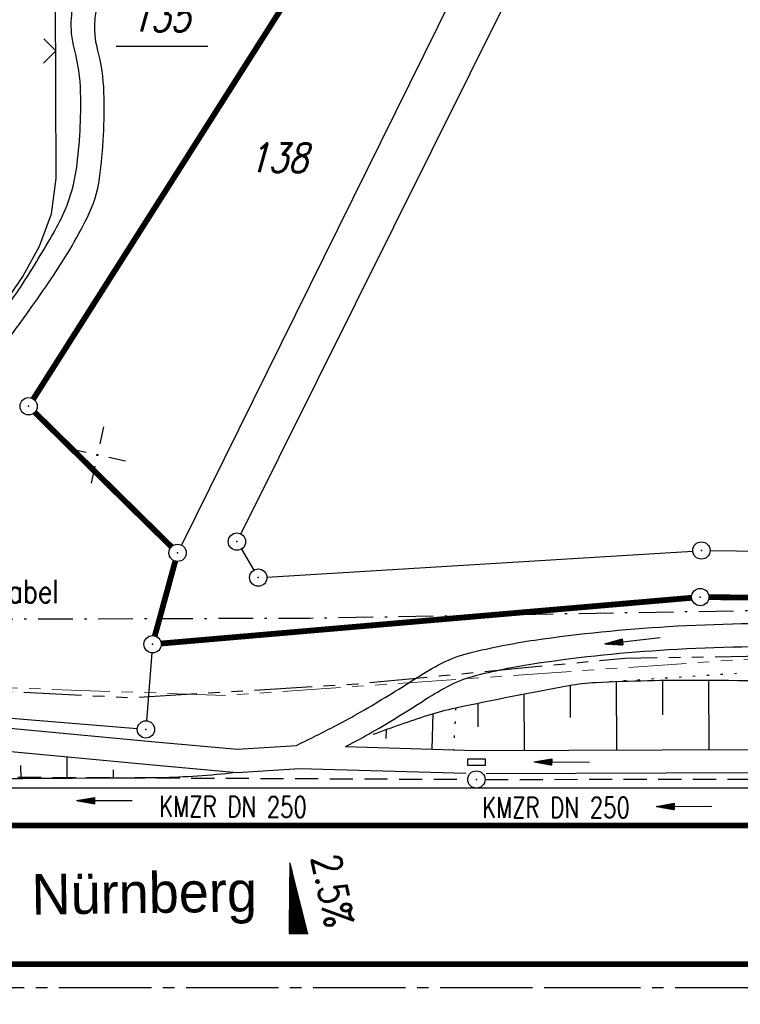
# Model space of a CAD drawing. Extents: x -134 to 1642, y -665 to 1050.
# Tile 8 of 88: x 55 to 117, y 213 to 298. Entities that reach past the tile are written whole.
import ezdxf
from ezdxf.enums import TextEntityAlignment as Align

# ---------------------------------------------------------------- set-up
doc = ezdxf.new("R2010")
doc.units = 0
doc.header["$LTSCALE"] = 2
doc.header["$MEASUREMENT"] = 0
for name, pattern in [('ACHSE', [5.5, 4, -0.5, 0.5, -0.5]), ('AUSGEZOGEN', [0]), ('BAB-FM2', [2.6, 1.5, -0.5, 0.1, -0.5]), ('GESTRICH-X2', [1.5, 1, -0.5]), ('PHANTOMX2', [5, 2.5, -0.5, 0.5, -0.5, 0.5, -0.5]), ('PUNKTX2_STR', [0.6, 0.1, -0.5])]:
    doc.linetypes.add(name, pattern=pattern)
doc.layers.get('0').update_dxf_attribs({"color": 8, "linetype": 'AUSGEZOGEN'})
for name, color, linetype in [('ACHSETOP', 250, 'ACHSE'), ('BAB_FM', 8, 'BAB-FM2'), ('BOESCHG', 8, 'AUSGEZOGEN'), ('FBRTOP', 8, 'AUSGEZOGEN'), ('FLSTNR', 8, 'AUSGEZOGEN'), ('FLSTNR-BAB', 7, 'AUSGEZOGEN'), ('GEF', 8, 'AUSGEZOGEN'), ('GRENZL', 8, 'AUSGEZOGEN'), ('GRENZL-BAB', 7, 'AUSGEZOGEN'), ('GRENZP', 8, 'AUSGEZOGEN'), ('GRENZP-BAB', 7, 'AUSGEZOGEN'), ('KANAL', 200, 'GESTRICH-X2'), ('Lichtwellenleiter COLT', 8, 'PHANTOMX2'), ('Lichtwellenleiter GLH', 8, 'PHANTOMX2'), ('MULDE', 8, 'AUSGEZOGEN'), ('NETZ', 250, 'AUSGEZOGEN'), ('NUTZUNG', 8, 'PUNKTX2_STR'), ('PFEIL', 200, 'CONTINUOUS'), ('PFEILTOP', 8, 'AUSGEZOGEN'), ('RICHTUNG', 250, 'CONTINUOUS'), ('Rinne', 200, 'CONTINUOUS'), ('SCHSYMBOL', 200, 'AUSGEZOGEN'), ('TEXTO', 200, 'CONTINUOUS'), ('ZAUN', 8, 'AUSGEZOGEN')]:
    doc.layers.add(name, color=color, linetype=linetype)
doc.styles.add('ROMANS', font='romans.shx', dxfattribs={"width": 0.8})
doc.styles.add('UNIR-O', font='unir_o.shx')

# ---------------------------------------------------------------- blocks, each defined once
blk = doc.blocks.new('IKR')
at = {"color": 0}
for p, q in [((0, 1), (0, 2.5)), ((-2.5, 0), (-1, 0)), ((1, 0), (2.5, 0)), ((0, -2.5), (0, -1))]:
    blk.add_line(p, q, dxfattribs=at)
blk.add_circle((0, 0), 0.05, dxfattribs=at)
blk.add_point((0, 0), dxfattribs=at)
blk = doc.blocks.new('*X15')
at = {"color": 0}
for p, q in [((725.827, 193.844), (727.436, 195.453)), ((725.827, 193.853), (727.427, 195.453)), ((725.827, 193.861), (727.418, 195.453)), ((725.827, 193.87), (727.409, 195.453)), ((725.827, 193.879), (727.401, 195.453)), ((725.827, 193.888), (727.392, 195.453)), ((725.827, 193.897), (727.383, 195.453)), ((725.827, 193.906), (727.374, 195.453)), ((725.827, 193.914), (727.365, 195.453)), ((725.827, 193.923), (727.356, 195.453)), ((725.827, 193.932), (727.347, 195.453)), ((725.827, 193.941), (727.339, 195.453)), ((725.827, 193.95), (727.33, 195.453)), ((725.827, 193.959), (727.321, 195.453)), ((725.827, 193.967), (727.312, 195.453)), ((725.827, 193.976), (727.303, 195.453)), ((725.827, 193.985), (727.294, 195.453)), ((725.827, 193.994), (727.286, 195.453)), ((725.827, 194.003), (727.277, 195.453)), ((725.827, 194.012), (727.268, 195.453)), ((725.827, 194.02), (727.259, 195.453)), ((725.827, 194.029), (727.25, 195.453)), ((725.827, 194.038), (727.241, 195.453)), ((725.827, 194.047), (727.233, 195.453)), ((725.827, 194.056), (727.224, 195.453)), ((725.827, 194.065), (727.215, 195.453)), ((725.827, 194.073), (727.206, 195.453)), ((725.827, 194.082), (727.197, 195.453)), ((725.827, 194.091), (727.188, 195.453)), ((725.827, 194.1), (727.18, 195.453)), ((725.827, 194.109), (727.171, 195.453)), ((725.827, 194.118), (727.162, 195.453)), ((725.827, 194.127), (727.153, 195.453)), ((725.827, 194.135), (727.144, 195.453)), ((725.827, 194.144), (727.135, 195.453)), ((725.827, 194.153), (727.127, 195.453)), ((725.827, 194.162), (727.118, 195.453)), ((725.827, 194.171), (727.109, 195.453)), ((725.827, 194.18), (727.1, 195.453)), ((725.827, 194.188), (727.091, 195.453)), ((725.827, 194.197), (727.082, 195.453)), ((725.827, 194.206), (727.073, 195.453)), ((725.827, 194.215), (727.065, 195.453)), ((725.827, 194.224), (727.056, 195.453)), ((725.827, 194.233), (727.047, 195.453)), ((725.827, 194.241), (727.038, 195.453)), ((725.827, 194.25), (727.029, 195.453)), ((725.827, 194.259), (727.02, 195.453)), ((725.827, 194.268), (727.012, 195.453)), ((725.827, 194.277), (727.003, 195.453)), ((725.827, 194.286), (726.994, 195.453)), ((725.827, 194.294), (726.985, 195.453)), ((725.827, 194.303), (726.976, 195.453)), ((725.827, 194.312), (726.967, 195.453)), ((725.827, 194.321), (726.959, 195.453)), ((725.827, 194.33), (726.95, 195.453)), ((725.827, 194.339), (726.941, 195.453)), ((725.827, 194.348), (726.932, 195.453)), ((725.827, 194.356), (726.923, 195.453)), ((725.827, 194.365), (726.914, 195.453)), ((725.827, 194.374), (726.906, 195.453)), ((725.827, 194.383), (726.897, 195.453)), ((725.827, 194.392), (726.888, 195.453)), ((725.827, 194.401), (726.879, 195.453)), ((725.827, 194.409), (726.87, 195.453)), ((725.827, 194.418), (726.861, 195.453)), ((725.827, 194.427), (726.853, 195.453)), ((725.827, 194.436), (726.844, 195.453)), ((725.827, 194.445), (726.835, 195.453)), ((725.827, 194.454), (726.826, 195.453)), ((725.827, 194.462), (726.817, 195.453)), ((725.827, 194.471), (726.808, 195.453)), ((725.827, 194.48), (726.799, 195.453)), ((725.827, 194.489), (726.791, 195.453)), ((725.827, 194.498), (726.782, 195.453)), ((725.827, 194.507), (726.773, 195.453)), ((725.827, 194.515), (726.764, 195.453)), ((725.827, 194.524), (726.755, 195.453)), ((725.827, 194.533), (726.746, 195.453)), ((725.827, 194.542), (726.738, 195.453)), ((725.827, 194.551), (726.729, 195.453)), ((725.827, 194.56), (726.72, 195.453)), ((725.827, 194.568), (726.711, 195.453)), ((725.827, 194.577), (726.702, 195.453)), ((725.827, 194.586), (726.693, 195.453)), ((725.827, 194.595), (726.685, 195.453)), ((725.827, 194.604), (726.676, 195.453)), ((725.827, 194.613), (726.667, 195.453)), ((725.827, 194.622), (726.658, 195.453)), ((725.827, 194.63), (726.649, 195.453)), ((725.827, 194.639), (726.64, 195.453)), ((725.827, 194.648), (726.632, 195.453)), ((725.827, 194.657), (726.623, 195.453)), ((725.827, 194.666), (726.614, 195.453)), ((725.827, 194.675), (726.605, 195.453)), ((725.827, 194.683), (726.596, 195.453)), ((725.827, 194.692), (726.587, 195.453)), ((725.827, 194.701), (726.579, 195.453)), ((725.827, 194.71), (726.57, 195.453)), ((725.827, 194.719), (726.561, 195.453)), ((725.827, 194.728), (726.552, 195.453)), ((725.827, 194.736), (726.543, 195.453)), ((725.827, 194.745), (726.534, 195.453)), ((725.827, 194.754), (726.525, 195.453)), ((725.827, 194.763), (726.517, 195.453)), ((725.827, 194.772), (726.508, 195.453)), ((725.827, 194.781), (726.499, 195.453)), ((725.827, 194.789), (726.49, 195.453)), ((725.827, 194.798), (726.481, 195.453)), ((725.827, 194.807), (726.472, 195.453)), ((725.827, 194.816), (726.464, 195.453)), ((725.827, 194.825), (726.455, 195.453)), ((725.827, 194.834), (726.446, 195.453)), ((725.827, 194.842), (726.437, 195.453)), ((725.827, 194.851), (726.428, 195.453)), ((725.827, 194.86), (726.419, 195.453)), ((725.827, 194.869), (726.411, 195.453)), ((725.827, 194.878), (726.402, 195.453)), ((725.827, 194.887), (726.393, 195.453)), ((725.827, 194.896), (726.384, 195.453)), ((725.827, 194.904), (726.375, 195.453)), ((725.827, 194.913), (726.366, 195.453)), ((725.827, 194.922), (726.358, 195.453)), ((725.827, 194.931), (726.349, 195.453)), ((725.827, 194.94), (726.34, 195.453)), ((725.827, 194.949), (726.331, 195.453)), ((725.827, 194.957), (726.322, 195.453)), ((725.827, 194.966), (726.313, 195.453)), ((725.827, 194.975), (726.305, 195.453)), ((725.827, 194.984), (726.296, 195.453)), ((725.827, 194.993), (726.287, 195.453)), ((725.827, 195.002), (726.278, 195.453)), ((725.827, 195.01), (726.269, 195.453)), ((725.827, 195.019), (726.26, 195.453)), ((725.827, 195.028), (726.251, 195.453)), ((725.827, 195.037), (726.243, 195.453)), ((725.827, 195.046), (726.234, 195.453)), ((725.827, 195.055), (726.225, 195.453)), ((725.827, 195.063), (726.216, 195.453)), ((725.827, 195.072), (726.207, 195.453)), ((725.827, 195.081), (726.198, 195.453)), ((725.827, 195.09), (726.19, 195.453)), ((725.827, 195.099), (726.181, 195.453)), ((725.827, 195.108), (726.172, 195.453)), ((725.827, 195.116), (726.163, 195.453)), ((725.827, 195.125), (726.154, 195.453)), ((725.827, 195.134), (726.145, 195.453)), ((725.827, 195.143), (726.137, 195.453)), ((725.827, 195.152), (726.128, 195.453)), ((725.827, 195.161), (726.119, 195.453)), ((725.827, 195.17), (726.11, 195.453)), ((725.827, 195.178), (726.101, 195.453)), ((725.827, 195.187), (726.092, 195.453)), ((725.827, 195.196), (726.084, 195.453)), ((725.827, 195.205), (726.075, 195.453)), ((725.827, 195.214), (726.066, 195.453)), ((725.827, 195.223), (726.057, 195.453)), ((725.827, 195.231), (726.048, 195.453)), ((725.827, 195.24), (726.039, 195.453)), ((725.827, 195.249), (726.031, 195.453)), ((725.827, 195.258), (726.022, 195.453)), ((725.827, 195.267), (726.013, 195.453)), ((725.827, 195.276), (726.004, 195.453)), ((725.827, 195.284), (725.995, 195.453)), ((725.827, 195.293), (725.986, 195.453)), ((725.827, 195.302), (725.977, 195.453)), ((725.827, 195.311), (725.969, 195.453)), ((725.827, 195.32), (725.96, 195.453)), ((725.827, 195.329), (725.951, 195.453)), ((725.827, 195.337), (725.942, 195.453)), ((725.827, 195.346), (725.933, 195.453)), ((725.827, 195.355), (725.924, 195.453)), ((725.827, 195.364), (725.916, 195.453)), ((725.827, 195.373), (725.907, 195.453)), ((725.827, 195.382), (725.898, 195.453)), ((725.827, 195.39), (725.889, 195.453)), ((725.827, 195.399), (725.88, 195.453)), ((725.827, 195.408), (725.871, 195.453)), ((725.827, 195.417), (725.863, 195.453)), ((725.827, 195.426), (725.854, 195.453)), ((725.827, 195.435), (725.845, 195.453)), ((725.827, 195.444), (725.836, 195.453)), ((725.827, 193.826), (727.433, 195.433)), ((725.827, 193.817), (727.43, 195.421)), ((725.827, 193.808), (727.427, 195.409)), ((725.827, 193.799), (727.424, 195.397)), ((725.827, 193.791), (727.421, 195.385)), ((725.827, 193.782), (727.418, 195.373)), ((725.827, 193.773), (727.414, 195.361)), ((725.827, 193.764), (727.411, 195.349)), ((725.827, 193.755), (727.408, 195.337)), ((725.827, 193.746), (727.405, 195.325)), ((725.827, 193.738), (727.402, 195.313)), ((725.827, 193.729), (727.399, 195.301)), ((725.827, 193.72), (727.395, 195.289)), ((725.827, 193.711), (727.392, 195.277)), ((725.827, 193.702), (727.389, 195.265)), ((725.827, 193.693), (727.386, 195.253)), ((725.827, 193.685), (727.383, 195.241)), ((725.827, 193.676), (727.38, 195.229)), ((725.827, 193.667), (727.377, 195.217)), ((725.827, 193.658), (727.373, 195.205)), ((725.827, 193.649), (727.37, 195.193)), ((725.827, 193.64), (727.367, 195.181)), ((725.827, 193.632), (727.364, 195.169)), ((725.827, 193.623), (727.361, 195.157)), ((725.827, 193.614), (727.358, 195.145)), ((725.827, 193.605), (727.354, 195.133)), ((725.827, 193.596), (727.351, 195.121)), ((725.827, 193.587), (727.348, 195.109)), ((725.827, 193.579), (727.345, 195.097)), ((725.827, 193.57), (727.342, 195.085)), ((725.827, 193.561), (727.339, 195.073)), ((725.827, 193.552), (727.336, 195.061)), ((725.827, 193.543), (727.332, 195.049)), ((725.827, 193.534), (727.329, 195.037)), ((725.827, 193.525), (727.326, 195.025)), ((725.827, 193.517), (727.323, 195.013)), ((725.827, 193.508), (727.32, 195.001)), ((725.827, 193.499), (727.317, 194.989)), ((725.827, 193.49), (727.313, 194.977)), ((725.827, 193.481), (727.31, 194.965)), ((725.827, 193.472), (727.307, 194.953)), ((725.827, 193.464), (727.304, 194.941)), ((725.827, 193.455), (727.301, 194.929)), ((725.827, 193.446), (727.298, 194.917)), ((725.827, 193.437), (727.295, 194.905)), ((725.827, 193.428), (727.291, 194.893)), ((725.827, 193.419), (727.288, 194.881)), ((725.827, 193.411), (727.285, 194.869)), ((725.827, 193.402), (727.282, 194.857)), ((725.827, 193.393), (727.279, 194.845)), ((725.827, 193.384), (727.276, 194.833)), ((725.827, 193.375), (727.272, 194.821)), ((725.827, 193.366), (727.269, 194.809)), ((725.827, 193.358), (727.266, 194.797)), ((725.827, 193.349), (727.263, 194.785)), ((725.827, 193.34), (727.26, 194.773)), ((725.827, 193.331), (727.257, 194.761)), ((725.827, 193.322), (727.254, 194.749)), ((725.827, 193.313), (727.25, 194.737)), ((725.827, 193.305), (727.247, 194.725)), ((725.827, 193.296), (727.244, 194.713)), ((725.827, 193.287), (727.241, 194.701)), ((725.827, 193.278), (727.238, 194.689)), ((725.827, 193.269), (727.235, 194.677)), ((725.827, 193.26), (727.231, 194.665)), ((725.827, 193.251), (727.228, 194.653)), ((725.827, 193.243), (727.225, 194.641)), ((725.827, 193.234), (727.222, 194.629)), ((725.827, 193.225), (727.219, 194.617)), ((725.827, 193.216), (727.216, 194.605)), ((725.827, 193.207), (727.213, 194.593)), ((725.827, 193.198), (727.209, 194.581)), ((725.827, 193.19), (727.206, 194.569)), ((725.827, 193.181), (727.203, 194.557)), ((725.827, 193.172), (727.2, 194.545)), ((725.827, 193.163), (727.197, 194.533)), ((725.827, 193.154), (727.194, 194.521)), ((725.827, 193.145), (727.19, 194.509)), ((725.827, 193.137), (727.187, 194.497)), ((725.827, 193.128), (727.184, 194.485)), ((725.827, 193.119), (727.181, 194.473)), ((725.827, 193.11), (727.178, 194.461)), ((725.827, 193.101), (727.175, 194.449)), ((725.827, 193.092), (727.172, 194.437)), ((725.827, 193.084), (727.168, 194.425)), ((725.827, 193.075), (727.165, 194.413)), ((725.827, 193.066), (727.162, 194.401)), ((725.827, 193.057), (727.159, 194.389)), ((725.827, 193.048), (727.156, 194.377)), ((725.827, 193.039), (727.153, 194.365)), ((725.827, 193.031), (727.149, 194.353)), ((725.827, 193.022), (727.146, 194.341)), ((725.827, 193.013), (727.143, 194.329)), ((725.827, 193.004), (727.14, 194.317)), ((725.827, 192.995), (727.137, 194.305)), ((725.827, 192.986), (727.134, 194.293)), ((725.827, 192.977), (727.131, 194.281)), ((725.827, 192.969), (727.127, 194.269)), ((725.827, 192.96), (727.124, 194.257)), ((725.827, 192.951), (727.121, 194.245)), ((725.827, 192.942), (727.118, 194.233)), ((725.827, 192.933), (727.115, 194.221)), ((725.827, 192.924), (727.112, 194.209)), ((725.827, 192.916), (727.108, 194.197)), ((725.827, 192.907), (727.105, 194.185)), ((725.827, 192.898), (727.102, 194.173)), ((725.827, 192.889), (727.099, 194.161)), ((725.827, 192.88), (727.096, 194.15)), ((725.827, 192.871), (727.093, 194.138)), ((725.827, 192.863), (727.09, 194.126)), ((725.827, 192.854), (727.086, 194.114)), ((725.827, 192.845), (727.083, 194.102)), ((725.827, 192.836), (727.08, 194.09)), ((725.827, 192.827), (727.077, 194.078)), ((725.827, 192.818), (727.074, 194.066)), ((725.827, 192.81), (727.071, 194.054)), ((725.827, 192.801), (727.068, 194.042)), ((725.827, 192.792), (727.064, 194.03)), ((725.827, 192.783), (727.061, 194.018)), ((725.827, 192.774), (727.058, 194.006)), ((725.827, 192.765), (727.055, 193.994)), ((725.827, 192.757), (727.052, 193.982)), ((725.827, 192.748), (727.049, 193.97)), ((725.827, 192.739), (727.045, 193.958)), ((725.827, 192.73), (727.042, 193.946)), ((725.827, 192.721), (727.039, 193.934)), ((725.827, 192.712), (727.036, 193.922)), ((725.827, 192.703), (727.033, 193.91)), ((725.827, 192.695), (727.03, 193.898)), ((725.827, 192.686), (727.027, 193.886)), ((725.827, 192.677), (727.023, 193.874)), ((725.827, 192.668), (727.02, 193.862)), ((725.827, 192.659), (727.017, 193.85)), ((725.827, 192.65), (727.014, 193.838)), ((725.827, 192.642), (727.011, 193.826)), ((725.827, 192.633), (727.008, 193.814)), ((725.827, 192.624), (727.004, 193.802)), ((725.827, 192.615), (727.001, 193.79)), ((725.827, 192.606), (726.998, 193.778)), ((725.827, 192.597), (726.995, 193.766)), ((725.827, 192.589), (726.992, 193.754)), ((725.827, 192.58), (726.989, 193.742)), ((725.827, 192.571), (726.986, 193.73)), ((725.827, 192.562), (726.982, 193.718)), ((725.827, 192.553), (726.979, 193.706)), ((725.827, 192.544), (726.976, 193.694)), ((725.827, 192.536), (726.973, 193.682)), ((725.827, 192.527), (726.97, 193.67)), ((725.827, 192.518), (726.967, 193.658)), ((725.827, 192.509), (726.963, 193.646)), ((725.827, 192.5), (726.96, 193.634)), ((725.827, 192.491), (726.957, 193.622)), ((725.827, 192.483), (726.954, 193.61)), ((725.827, 192.474), (726.951, 193.598)), ((725.827, 192.465), (726.948, 193.586)), ((725.827, 192.456), (726.945, 193.574)), ((725.827, 192.447), (726.941, 193.562)), ((725.827, 192.438), (726.938, 193.55)), ((725.827, 192.429), (726.935, 193.538)), ((725.827, 192.421), (726.932, 193.526)), ((725.827, 192.412), (726.929, 193.514)), ((725.827, 192.403), (726.926, 193.502)), ((725.827, 192.394), (726.922, 193.49)), ((725.827, 192.385), (726.919, 193.478)), ((725.827, 192.376), (726.916, 193.466)), ((725.827, 192.368), (726.913, 193.454)), ((725.827, 192.359), (726.91, 193.442)), ((725.827, 192.35), (726.907, 193.43)), ((725.827, 192.341), (726.904, 193.418)), ((725.827, 192.332), (726.9, 193.406)), ((725.827, 192.323), (726.897, 193.394)), ((725.827, 192.315), (726.894, 193.382)), ((725.827, 192.306), (726.891, 193.37)), ((725.827, 192.297), (726.888, 193.358)), ((725.827, 192.288), (726.885, 193.346)), ((725.827, 192.279), (726.881, 193.334)), ((725.827, 192.27), (726.878, 193.322)), ((725.827, 192.262), (726.875, 193.31)), ((725.827, 192.253), (726.872, 193.298)), ((725.827, 192.244), (726.869, 193.286)), ((725.827, 192.235), (726.866, 193.274)), ((725.827, 192.226), (726.863, 193.262)), ((725.827, 192.217), (726.859, 193.25)), ((725.827, 192.209), (726.856, 193.238)), ((725.827, 192.2), (726.853, 193.226)), ((725.827, 192.191), (726.85, 193.214)), ((725.827, 192.182), (726.847, 193.202)), ((725.827, 192.173), (726.844, 193.19)), ((725.827, 192.164), (726.84, 193.178)), ((725.827, 192.155), (726.837, 193.166)), ((725.827, 192.147), (726.834, 193.154)), ((725.827, 192.138), (726.831, 193.142)), ((725.827, 192.129), (726.828, 193.13)), ((725.827, 192.12), (726.825, 193.118)), ((725.827, 192.111), (726.822, 193.106)), ((725.827, 192.102), (726.818, 193.094)), ((725.827, 192.094), (726.815, 193.082)), ((725.827, 192.085), (726.812, 193.07)), ((725.827, 192.076), (726.809, 193.058)), ((725.827, 192.067), (726.806, 193.046)), ((725.827, 192.058), (726.803, 193.034)), ((725.827, 192.049), (726.799, 193.022)), ((725.827, 192.041), (726.796, 193.01)), ((725.827, 192.032), (726.793, 192.998)), ((725.827, 192.023), (726.79, 192.986)), ((725.827, 192.014), (726.787, 192.974)), ((725.827, 192.005), (726.784, 192.962)), ((725.827, 191.996), (726.781, 192.95)), ((725.827, 191.988), (726.777, 192.938)), ((725.827, 191.979), (726.774, 192.926)), ((725.827, 191.97), (726.771, 192.914)), ((725.827, 191.961), (726.768, 192.902)), ((725.827, 191.952), (726.765, 192.89)), ((725.827, 191.943), (726.762, 192.878)), ((725.827, 191.935), (726.758, 192.866)), ((725.827, 191.926), (726.755, 192.854)), ((725.827, 191.917), (726.752, 192.842)), ((725.827, 191.908), (726.749, 192.83)), ((725.827, 191.899), (726.746, 192.818)), ((725.827, 191.89), (726.743, 192.806)), ((725.827, 191.881), (726.74, 192.794)), ((725.827, 191.873), (726.736, 192.782)), ((725.827, 191.864), (726.733, 192.77)), ((725.827, 191.855), (726.73, 192.758)), ((725.827, 191.846), (726.727, 192.746)), ((725.827, 191.837), (726.724, 192.734)), ((725.827, 191.828), (726.721, 192.722)), ((725.827, 191.82), (726.717, 192.71)), ((725.827, 191.811), (726.714, 192.698)), ((725.827, 191.802), (726.711, 192.686)), ((725.827, 191.793), (726.708, 192.674)), ((725.827, 191.784), (726.705, 192.662)), ((725.827, 191.775), (726.702, 192.65)), ((725.827, 191.767), (726.699, 192.639)), ((725.827, 191.758), (726.695, 192.627)), ((725.827, 191.749), (726.692, 192.615)), ((725.827, 191.74), (726.689, 192.603)), ((725.827, 191.731), (726.686, 192.591)), ((725.827, 191.722), (726.683, 192.579)), ((725.827, 191.714), (726.68, 192.567)), ((725.827, 191.705), (726.677, 192.555)), ((725.827, 191.696), (726.673, 192.543)), ((725.827, 191.687), (726.67, 192.531)), ((725.827, 191.678), (726.667, 192.519)), ((725.827, 191.669), (726.664, 192.507)), ((725.827, 191.66), (726.661, 192.495)), ((725.827, 191.652), (726.658, 192.483)), ((725.827, 191.643), (726.654, 192.471)), ((725.827, 191.634), (726.651, 192.459)), ((725.827, 191.625), (726.648, 192.447)), ((725.827, 191.616), (726.645, 192.435)), ((725.827, 191.607), (726.642, 192.423)), ((725.827, 191.599), (726.639, 192.411)), ((725.827, 191.59), (726.636, 192.399)), ((725.827, 191.581), (726.632, 192.387)), ((725.827, 191.572), (726.629, 192.375)), ((725.827, 191.563), (726.626, 192.363)), ((725.827, 191.554), (726.623, 192.351)), ((725.827, 191.546), (726.62, 192.339)), ((725.827, 191.537), (726.617, 192.327)), ((725.827, 191.528), (726.613, 192.315)), ((725.827, 191.519), (726.61, 192.303)), ((725.827, 191.51), (726.607, 192.291)), ((725.827, 191.501), (726.604, 192.279)), ((725.827, 191.493), (726.601, 192.267)), ((725.827, 191.484), (726.598, 192.255)), ((725.827, 191.475), (726.595, 192.243)), ((725.827, 191.466), (726.591, 192.231)), ((725.827, 191.457), (726.588, 192.219)), ((725.827, 191.448), (726.585, 192.207)), ((725.827, 191.44), (726.582, 192.195)), ((725.827, 191.431), (726.579, 192.183)), ((725.827, 191.422), (726.576, 192.171)), ((725.827, 191.413), (726.572, 192.159)), ((725.827, 191.404), (726.569, 192.147)), ((725.827, 191.395), (726.566, 192.135)), ((725.827, 191.386), (726.563, 192.123)), ((725.827, 191.378), (726.56, 192.111)), ((725.827, 191.369), (726.557, 192.099)), ((725.827, 191.36), (726.554, 192.087)), ((725.827, 191.351), (726.55, 192.075)), ((725.827, 191.342), (726.547, 192.063)), ((725.827, 191.333), (726.544, 192.051)), ((725.827, 191.325), (726.541, 192.039)), ((725.827, 191.316), (726.538, 192.027)), ((725.827, 191.307), (726.535, 192.015)), ((725.827, 191.298), (726.531, 192.003)), ((725.827, 191.289), (726.528, 191.991)), ((725.827, 191.28), (726.525, 191.979)), ((725.827, 191.272), (726.522, 191.967)), ((725.827, 191.263), (726.519, 191.955)), ((725.827, 191.254), (726.516, 191.943)), ((725.827, 191.245), (726.513, 191.931)), ((725.827, 191.236), (726.509, 191.919)), ((725.827, 191.227), (726.506, 191.907)), ((725.827, 191.219), (726.503, 191.895)), ((725.827, 191.21), (726.5, 191.883)), ((725.827, 191.201), (726.497, 191.871)), ((725.827, 191.192), (726.494, 191.859)), ((725.827, 191.183), (726.49, 191.847)), ((725.827, 191.174), (726.487, 191.835)), ((725.827, 191.166), (726.484, 191.823)), ((725.827, 191.157), (726.481, 191.811)), ((725.827, 191.148), (726.478, 191.799)), ((725.827, 191.139), (726.475, 191.787)), ((725.827, 191.13), (726.472, 191.775)), ((725.827, 191.121), (726.468, 191.763)), ((725.827, 191.112), (726.465, 191.751)), ((725.827, 191.104), (726.462, 191.739)), ((725.827, 191.095), (726.459, 191.727)), ((725.827, 191.086), (726.456, 191.715)), ((725.827, 191.077), (726.453, 191.703)), ((725.827, 191.068), (726.449, 191.691)), ((725.827, 191.059), (726.446, 191.679)), ((725.827, 191.051), (726.443, 191.667)), ((725.827, 191.042), (726.44, 191.655)), ((725.827, 191.033), (726.437, 191.643)), ((725.827, 191.024), (726.434, 191.631)), ((725.827, 191.015), (726.431, 191.619)), ((725.827, 191.006), (726.427, 191.607)), ((725.827, 190.998), (726.424, 191.595)), ((725.827, 190.989), (726.421, 191.583)), ((725.827, 190.98), (726.418, 191.571)), ((725.827, 190.971), (726.415, 191.559)), ((725.827, 190.962), (726.412, 191.547)), ((725.827, 190.953), (726.408, 191.535)), ((725.827, 190.945), (726.405, 191.523)), ((725.827, 190.936), (726.402, 191.511)), ((725.827, 190.927), (726.399, 191.499)), ((725.827, 190.918), (726.396, 191.487)), ((725.827, 190.909), (726.393, 191.475)), ((725.827, 190.9), (726.39, 191.463)), ((725.827, 190.892), (726.386, 191.451)), ((725.827, 190.883), (726.383, 191.439)), ((725.827, 190.874), (726.38, 191.427)), ((725.827, 190.865), (726.377, 191.415)), ((725.827, 190.856), (726.374, 191.403)), ((725.827, 190.847), (726.371, 191.391)), ((725.827, 190.838), (726.367, 191.379)), ((725.827, 190.83), (726.364, 191.367)), ((725.827, 190.821), (726.361, 191.355)), ((725.827, 190.812), (726.358, 191.343)), ((725.827, 190.803), (726.355, 191.331)), ((725.827, 190.794), (726.352, 191.319)), ((725.827, 190.785), (726.349, 191.307)), ((725.827, 190.777), (726.345, 191.295)), ((725.827, 190.768), (726.342, 191.283)), ((725.827, 190.759), (726.339, 191.271)), ((725.827, 190.75), (726.336, 191.259)), ((725.827, 190.741), (726.333, 191.247)), ((725.827, 190.732), (726.33, 191.235)), ((725.827, 190.724), (726.326, 191.223)), ((725.827, 190.715), (726.323, 191.211)), ((725.827, 190.706), (726.32, 191.199)), ((725.827, 190.697), (726.317, 191.187)), ((725.827, 190.688), (726.314, 191.175)), ((725.827, 190.679), (726.311, 191.163)), ((725.827, 190.671), (726.308, 191.151)), ((725.827, 190.662), (726.304, 191.139)), ((725.827, 190.653), (726.301, 191.128)), ((725.827, 190.644), (726.298, 191.116)), ((725.827, 190.635), (726.295, 191.104)), ((725.827, 190.626), (726.292, 191.092)), ((725.827, 190.618), (726.289, 191.08)), ((725.827, 190.609), (726.286, 191.068)), ((725.827, 190.6), (726.282, 191.056)), ((725.827, 190.591), (726.279, 191.044)), ((725.827, 190.582), (726.276, 191.032)), ((725.827, 190.573), (726.273, 191.02)), ((725.827, 190.564), (726.27, 191.008)), ((725.827, 190.556), (726.267, 190.996)), ((725.827, 190.547), (726.263, 190.984)), ((725.827, 190.538), (726.26, 190.972)), ((725.827, 190.529), (726.257, 190.96)), ((725.827, 190.52), (726.254, 190.948)), ((725.827, 190.511), (726.251, 190.936)), ((725.827, 190.503), (726.248, 190.924)), ((725.827, 190.494), (726.245, 190.912)), ((725.827, 190.485), (726.241, 190.9)), ((725.827, 190.476), (726.238, 190.888)), ((725.827, 190.467), (726.235, 190.876)), ((725.827, 190.458), (726.232, 190.864)), ((725.827, 190.45), (726.229, 190.852)), ((725.827, 190.441), (726.226, 190.84)), ((725.827, 190.432), (726.222, 190.828)), ((725.827, 190.423), (726.219, 190.816)), ((725.827, 190.414), (726.216, 190.804)), ((725.827, 190.405), (726.213, 190.792)), ((725.827, 190.397), (726.21, 190.78)), ((725.827, 190.388), (726.207, 190.768)), ((725.827, 190.379), (726.204, 190.756)), ((725.827, 190.37), (726.2, 190.744)), ((725.827, 190.361), (726.197, 190.732)), ((725.827, 190.352), (726.194, 190.72)), ((725.827, 190.344), (726.191, 190.708)), ((725.827, 190.335), (726.188, 190.696)), ((725.827, 190.326), (726.185, 190.684)), ((725.827, 190.317), (726.181, 190.672)), ((725.827, 190.308), (726.178, 190.66)), ((725.827, 190.299), (726.175, 190.648)), ((725.827, 190.29), (726.172, 190.636)), ((725.827, 190.282), (726.169, 190.624)), ((725.827, 190.273), (726.166, 190.612)), ((725.827, 190.264), (726.163, 190.6)), ((725.827, 190.255), (726.159, 190.588)), ((725.827, 190.246), (726.156, 190.576)), ((725.827, 190.237), (726.153, 190.564)), ((725.827, 190.229), (726.15, 190.552)), ((725.827, 190.22), (726.147, 190.54)), ((725.827, 190.211), (726.144, 190.528)), ((725.827, 190.202), (726.14, 190.516)), ((725.827, 190.193), (726.137, 190.504)), ((725.827, 190.184), (726.134, 190.492)), ((725.827, 190.176), (726.131, 190.48)), ((725.827, 190.167), (726.128, 190.468)), ((725.827, 190.158), (726.125, 190.456)), ((725.827, 190.149), (726.122, 190.444)), ((725.827, 190.14), (726.118, 190.432)), ((725.827, 190.131), (726.115, 190.42)), ((725.827, 190.123), (726.112, 190.408)), ((725.827, 190.114), (726.109, 190.396)), ((725.827, 190.105), (726.106, 190.384)), ((725.827, 190.096), (726.103, 190.372)), ((725.827, 190.087), (726.099, 190.36)), ((725.827, 190.078), (726.096, 190.348)), ((725.827, 190.07), (726.093, 190.336)), ((725.827, 190.061), (726.09, 190.324)), ((725.827, 190.052), (726.087, 190.312)), ((725.827, 190.043), (726.084, 190.3)), ((725.827, 190.034), (726.081, 190.288)), ((725.827, 190.025), (726.077, 190.276)), ((725.827, 190.016), (726.074, 190.264)), ((725.827, 190.008), (726.071, 190.252)), ((725.827, 189.999), (726.068, 190.24)), ((725.827, 189.99), (726.065, 190.228)), ((725.827, 189.981), (726.062, 190.216)), ((725.827, 189.972), (726.058, 190.204)), ((725.827, 189.963), (726.055, 190.192)), ((725.827, 189.955), (726.052, 190.18)), ((725.827, 189.946), (726.049, 190.168)), ((725.827, 189.937), (726.046, 190.156)), ((725.827, 189.928), (726.043, 190.144)), ((725.827, 189.919), (726.04, 190.132)), ((725.827, 189.91), (726.036, 190.12)), ((725.827, 189.902), (726.033, 190.108)), ((725.827, 189.893), (726.03, 190.096)), ((725.827, 189.884), (726.027, 190.084)), ((725.827, 189.875), (726.024, 190.072)), ((725.827, 189.866), (726.021, 190.06)), ((725.827, 189.857), (726.017, 190.048)), ((725.827, 189.849), (726.014, 190.036)), ((725.827, 189.84), (726.011, 190.024)), ((725.827, 189.831), (726.008, 190.012)), ((725.827, 189.822), (726.005, 190)), ((725.827, 189.813), (726.002, 189.988)), ((725.827, 189.804), (725.999, 189.976)), ((725.827, 189.796), (725.995, 189.964)), ((725.827, 189.787), (725.992, 189.952)), ((725.827, 189.778), (725.989, 189.94)), ((725.827, 189.769), (725.986, 189.928)), ((725.827, 189.76), (725.983, 189.916)), ((725.827, 189.751), (725.98, 189.904)), ((725.827, 189.742), (725.976, 189.892)), ((725.827, 189.734), (725.973, 189.88)), ((725.827, 189.725), (725.97, 189.868)), ((725.827, 189.716), (725.967, 189.856)), ((725.827, 189.707), (725.964, 189.844)), ((725.827, 189.698), (725.961, 189.832)), ((725.827, 189.689), (725.958, 189.82)), ((725.827, 189.681), (725.954, 189.808)), ((725.827, 189.672), (725.951, 189.796)), ((725.827, 189.663), (725.948, 189.784)), ((725.827, 189.654), (725.945, 189.772)), ((725.827, 189.645), (725.942, 189.76)), ((725.827, 189.636), (725.939, 189.748)), ((725.827, 189.628), (725.935, 189.736)), ((725.827, 189.619), (725.932, 189.724)), ((725.827, 189.61), (725.929, 189.712)), ((725.827, 189.601), (725.926, 189.7)), ((725.827, 189.592), (725.923, 189.688)), ((725.827, 189.583), (725.92, 189.676)), ((725.827, 189.575), (725.917, 189.664)), ((725.827, 189.566), (725.913, 189.652)), ((725.827, 189.557), (725.91, 189.64)), ((725.827, 189.548), (725.907, 189.628)), ((725.827, 189.539), (725.904, 189.616)), ((725.827, 189.53), (725.901, 189.605)), ((725.827, 189.521), (725.898, 189.593)), ((725.827, 189.513), (725.895, 189.581)), ((725.827, 189.504), (725.891, 189.569)), ((725.827, 189.495), (725.888, 189.557)), ((725.827, 189.486), (725.885, 189.545)), ((725.827, 189.477), (725.882, 189.533)), ((725.827, 189.468), (725.879, 189.521)), ((725.827, 189.46), (725.876, 189.509)), ((725.827, 189.451), (725.872, 189.497)), ((725.827, 189.442), (725.869, 189.485)), ((725.827, 189.433), (725.866, 189.473)), ((725.827, 189.424), (725.863, 189.461)), ((725.827, 189.415), (725.86, 189.449)), ((725.827, 189.407), (725.857, 189.437)), ((725.827, 189.398), (725.854, 189.425)), ((725.827, 189.389), (725.85, 189.413)), ((725.827, 189.38), (725.847, 189.401)), ((725.827, 189.371), (725.844, 189.389)), ((725.827, 189.362), (725.841, 189.377)), ((725.827, 189.354), (725.838, 189.365)), ((725.827, 189.345), (725.835, 189.353)), ((725.827, 189.336), (725.831, 189.341))]:
    blk.add_line(p, q, dxfattribs=at)
blk = doc.blocks.new('GEF')
at = {"color": 0}
for p, q in [((0.01, 0.018), (0.01, 6.148)), ((1.622, 6.148), (0.01, 0.018)), ((0.01, 6.148), (1.622, 6.148))]:
    blk.add_line(p, q, dxfattribs=at)
blk.add_blockref('*X15', (-725.817, -189.305), dxfattribs=at)
blk = doc.blocks.new('GST')
at = {"color": 0}
blk.add_circle((0, 0), 0.75, dxfattribs=at)
blk.add_point((0, 0), dxfattribs=at)
blk = doc.blocks.new('13')
blk.add_lwpolyline([(0.755, 1.218), (-0.748, 1.218), (-0.748, 1.801), (0.755, 1.801)], close=True)
at = {"rotation": 180}
blk.add_blockref('GST', (0, 0), dxfattribs=at)
blk = doc.blocks.new('PFEIL2')
at = {"color": 0}
for p, q in [((0.88, 0.002), (-2.401, -0.012)), ((0.881, -0.271), (0.879, 0.276)), ((0.879, 0.276), (2.429, 0.009)), ((0.911, 0.27), (0.879, 0.265)), ((0.965, 0.261), (0.879, 0.246)), ((1.019, 0.252), (0.879, 0.228)), ((1.073, 0.242), (0.879, 0.209)), ((1.127, 0.233), (0.879, 0.191)), ((1.181, 0.224), (0.879, 0.172)), ((1.235, 0.214), (0.879, 0.154)), ((1.289, 0.205), (0.879, 0.135)), ((1.343, 0.196), (0.879, 0.117)), ((1.397, 0.187), (0.879, 0.098)), ((1.451, 0.177), (0.879, 0.08)), ((1.505, 0.168), (0.879, 0.061)), ((1.559, 0.159), (0.88, 0.043)), ((1.613, 0.149), (0.88, 0.024)), ((1.668, 0.14), (0.88, 0.006)), ((1.722, 0.131), (0.88, -0.013)), ((1.776, 0.121), (0.88, -0.031)), ((1.83, 0.112), (0.88, -0.05)), ((1.884, 0.103), (0.88, -0.068)), ((1.938, 0.094), (0.88, -0.087)), ((1.992, 0.084), (0.88, -0.105)), ((2.046, 0.075), (0.88, -0.124)), ((2.1, 0.066), (0.88, -0.142)), ((2.154, 0.056), (0.88, -0.161)), ((2.208, 0.047), (0.88, -0.179)), ((2.262, 0.038), (0.881, -0.198)), ((2.316, 0.029), (0.881, -0.216)), ((2.37, 0.019), (0.881, -0.235)), ((2.424, 0.01), (0.881, -0.253)), ((2.429, 0.009), (0.881, -0.271))]:
    blk.add_line(p, q, dxfattribs=at)
blk = doc.blocks.new('ZR')
at = {"color": 0}
for p, q in [((-1.046, -1.047), (0, 0)), ((0, 0), (1.074, -1.077))]:
    blk.add_line(p, q, dxfattribs=at)

msp = doc.modelspace()

# ---------------------------------------------------------------- hatches: boundary and pattern name
at = {"layer": 'Rinne'}
h = msp.add_hatch(dxfattribs=at)
h.set_pattern_fill('ANSI31', color=256, scale=20, style=0)
edge = h.paths.add_edge_path()
edge.add_arc((275.368, -21751.935), 21947.712, 89.378358, 89.4555825, ccw=False)
edge.add_arc((441.164, -6471.327), 6666.204, 89.2382346, 89.378358, ccw=False)
edge.add_arc((-14330.566, -1117453.652), 1117746.729, 89.236362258, 89.238234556, ccw=False)
edge.add_arc((523.427, -3023.766), 3217.854, 89.201464, 89.236359, ccw=False)
edge.add_arc((555.116, -750.211), 944.078, 86.947295, 89.201464, ccw=False)
edge.add_arc((625.86, 576.328), 384.346, 266.94729, 270.48051)
edge.add_arc((580.862, 5941.795), 5750.002, 270.4805116, 270.6623839)
edge.add_arc((762.642, -9781.389), 9974.234, 90.5242944, 90.662384, ccw=False)
edge.add_arc((2442.173, -193318.226), 193518.754, 90.51436533, 90.52429443, ccw=False)
edge.add_arc((253.376, 50487.94), 50297.236, 270.5143659, 270.5338415)
edge.add_arc((717.25, 703), 510.135, 270.53384, 270.62712)
edge.add_arc((-30540.738, 2856402.629), 2856380.831, 270.627124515, 270.628371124)
edge.add_arc((769.636, 1592.381), 1398.889, 270.628371, 270.993107)
edge.add_arc((599.067, 11432.088), 11240.074, 270.9931067, 271.1217788)
edge.add_arc((275.388, -21749.981), 21944.958, 89.378358, 89.4555885, ccw=False)
edge.add_arc((441.152, -6472.293), 6666.37, 89.2382342, 89.378358, ccw=False)
edge.add_arc((-14329.56, -1117377.592), 1117669.861, 89.236362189, 89.238234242, ccw=False)
edge.add_arc((523.399, -3025.408), 3218.696, 89.201476, 89.236361, ccw=False)
edge.add_arc((555.097, -751.146), 944.214, 86.947292, 89.201476, ccw=False)
edge.add_arc((625.852, 575.592), 384.41, 266.94729, 270.48049)
edge.add_arc((580.849, 5941.868), 5750.874, 270.4804911, 270.6623925)
edge.add_arc((762.68, -9785.498), 9977.542, 90.5242933, 90.6623925, ccw=False)
edge.add_arc((2442.714, -193377.718), 193577.449, 90.51436665, 90.5242933, ccw=False)
edge.add_arc((253.389, 50486.674), 50296.77, 270.514367, 270.533841)
edge.add_arc((717.258, 702.216), 510.151, 270.53384, 270.62712)
edge.add_arc((-30543.476, 2856652.631), 2856631.648, 270.627124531, 270.628371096)
edge.add_arc((769.646, 1591.701), 1399.009, 270.628371, 270.993107)
edge.add_arc((599.068, 11431.925), 11240.712, 270.9931067, 271.1217807)

# ---------------------------------------------------------------- linework, layer by layer
at = {"layer": 'ACHSETOP'}
msp.add_lwpolyline([(25, 214.131), (100.342, 214.131), (250.342, 214.132), (450.342, 214.131), (625.342, 214.131), (825.342, 214.131), (900.342, 214.131), (950, 214.131)], dxfattribs=at)
at = {"layer": 'BAB_FM', "flags": 128}
msp.add_lwpolyline([(25, 245.988), (29.66, 245.925), (79.676, 246.091), (130.677, 246.957), (130.669, 235.257), (127.988, 234.957)], dxfattribs=at)
at = {"layer": 'BOESCHG'}
for p, q in [((102.283, 237.469), (102.274, 240.272)), ((106.292, 234.679), (106.273, 240.599)), ((110.283, 237.699), (110.273, 240.705)), ((114.292, 234.705), (114.273, 240.712)), ((98.293, 234.653), (98.277, 239.526)), ((94.286, 236.683), (94.279, 238.727)), ((90.294, 234.747), (90.383, 237.818)), ((86.319, 235.655), (86.342, 236.448)), ((58.714, 232.236), (58.703, 234.094)), ((54.714, 232.213), (54.708, 233.341)), ((62.714, 232.262), (62.709, 232.961))]:
    msp.add_line(p, q, dxfattribs=at)
for points in [[(266.116, 174.495, 0.000036), (221.377, 173.781, 0.000236), (214.615, 173.669, 0.000691), (206.872, 173.527, 0.000082), (141.951, 172.233, 0.00154), (97.934, 171.214, 0.005249), (85.023, 170.739, 0.016892), (76.048, 170.01, 0.010757), (62.042, 168.089, 0.002093), (59.206, 167.626, 0.000558), (48.582, 165.831, 0.006737), (46.144, 165.383, 0.002792), (40.282, 164.189)], [(85.206, 236.027, -0.012455), (89.955, 237.685, -0.025315), (92.347, 238.322, -0.007656), (102.13, 240.247, -0.032107), (104.494, 240.52, -0.014189), (113.389, 240.717, -0.001413), (127.065, 240.595, -0.001137)], [(45.695, 232.17, 0.000149), (49.491, 232.187, 0.000678), (66.714, 232.291)]]:
    msp.add_lwpolyline(points, format="xyb", dxfattribs=at)
msp.add_arc((65.177, 302.995), 70.721, 271.24485, 276.57114, dxfattribs=at)
at = {"layer": 'FBRTOP'}
msp.add_lwpolyline([(36.696, 231.381), (100.342, 231.381), (250.342, 231.382), (450.342, 231.381), (493.77, 231.381)], dxfattribs=at)
at = {"layer": 'FBRTOP', "const_width": 0.5}
msp.add_lwpolyline([(25, 228.131), (100.342, 228.131), (250.342, 228.132), (450.342, 228.131), (625.342, 228.131), (825.342, 228.131), (900.342, 228.131)], dxfattribs=at)
msp.add_lwpolyline([(25, 216.131, -0.000001), (50.342, 216.131, 0.000001), (100.342, 216.131, 0.000002), (175.342, 216.131, -0.000002), (250.342, 216.132, -0.000001), (350.342, 216.132, 0.000001), (450.342, 216.131), (625.342, 216.131), (825.342, 216.131, 0.000002), (841.413, 216.131, 0), (900.342, 216.131)], format="xyb", dxfattribs=at)
at = {"layer": 'FLSTNR-BAB'}
msp.add_line((62.961, 295.587), (70.89, 295.587), dxfattribs=at)
at = {"layer": 'GRENZL'}
for p, q in [((116.897, 350.077), (68.598, 252.403)), ((117.488, 341.245), (73.739, 253.371)), ((73.788, 252.055), (74.869, 250.236)), ((76, 249.637), (112.867, 251.888)), ((114.366, 251.925), (247.792, 250.419))]:
    msp.add_line(p, q, dxfattribs=at)
at = {"layer": 'GRENZL-BAB', "const_width": 0.5, "flags": 128}
for points in [[(82.858, 307.637), (55.78, 265.042)], [(55.911, 263.884), (67.731, 252.257)], [(68.067, 251.007), (66.299, 244.542)], [(112.768, 247.84), (66.848, 243.884)], [(247.84, 246.419), (114.265, 247.896)]]:
    msp.add_lwpolyline(points, dxfattribs=at)
at = {"layer": 'GRENZL-BAB', "flags": 128}
for points in [[(66.042, 243.071), (65.583, 237.193)], [(64.777, 236.506), (25, 239.746)]]:
    msp.add_lwpolyline(points, dxfattribs=at)
at = {"layer": 'KANAL'}
for p, q in [((45.451, 232.356), (93.384, 232.13)), ((94.886, 232.126), (143.1, 232.16))]:
    msp.add_line(p, q, dxfattribs=at)
at = {"layer": 'Lichtwellenleiter COLT', "lineweight": 0, "flags": 128}
msp.add_lwpolyline([(122.283, 242.86), (72.506, 239.395), (33.757, 240.726), (25, 241.356)], dxfattribs=at)
at = {"layer": 'Lichtwellenleiter GLH', "flags": 128}
msp.add_lwpolyline([(25, 241.329), (33.743, 240.744), (64.099, 239.204), (83.829, 240.397), (106.973, 242.626), (122.28, 242.855), (129.065, 243.162), (159.894, 242.657), (177.775, 242.146), (201.656, 242.04), (230.432, 241.749), (248.597, 241.171), (274.014, 240.855), (299.531, 240.473), (316.621, 240.29), (340.334, 240.692), (366.048, 242.131), (394.493, 242.039), (406.309, 241.868), (426.058, 241.175), (448.66, 240.48), (476.321, 239.515), (489.396, 239.755), (508.37, 239.605), (532.864, 239.529), (554.929, 240.445), (579.537, 240.895), (591.262, 240.776), (610.431, 240.692), (632.563, 240.099), (656.83, 239.833), (679.073, 240.005), (701.99, 240.014), (725.478, 239.794), (749.974, 240.009), (769.845, 240.09), (803.288, 239.975), (827.284, 240.023), (848.808, 240.133), (864.852, 240.005)], dxfattribs=at)
at = {"layer": 'MULDE'}
for points in [[(25, 248.958, 0.005929), (26.786, 249.461, 0.01996), (29.027, 250.219, 0.004912), (33.074, 251.817, 0.010642), (34.917, 252.612, 0.050126), (39.988, 255.573, 0.044156), (45.009, 259.951, 0.015593), (49.46, 264.881, 0.017563), (53.113, 269.511, 0.003715), (55.421, 272.705, 0.004408), (57.321, 275.429, 0.017233), (58.929, 277.959, 0.016126), (60.462, 280.771, 0.083998), (61.51, 284.164, 0.040068), (61.892, 291.559, 0.058345), (61.345, 295.306, -0.086767), (61.12, 297.853, -0.049042), (61.378, 299.25, -0.015486), (62.755, 303.526, -0.049238), (64.075, 306.322, -0.049469), (67.565, 311.025)], [(51.518, 270.722, 0.014972), (53.624, 273.259, 0.023356), (54.846, 274.984, 0.012109), (57.522, 279.396, 0.027877), (58.528, 281.4, 0.069548), (59.512, 284.945, 0.038437), (59.876, 291.569, 0.060417), (59.337, 295.323, -0.085061), (59.085, 298.014, -0.051176), (59.368, 299.586, -0.016358), (60.906, 304.33, -0.048365), (62.265, 307.197, -0.026004), (64.117, 309.955)], [(78.557, 235.064, 0.006423), (81.987, 236.791, 0.011211), (84.147, 237.975, 0.012707), (88.868, 240.865, -0.026743), (91.15, 242.176, -0.055959), (93.574, 243.078, -0.025149), (99.207, 244.184, -0.021177), (110.747, 245.357, -0.019334), (123.447, 245.615, -0.004172), (139.4, 245.188, 0.006011), (150.475, 244.933, 0.000286), (172.395, 244.704, -0.000433), (186.895, 244.548, -0.000269), (192.606, 244.479, 0.000032), (241.234, 243.865, 0.002265), (268.478, 243.647, 0.001311), (315.57, 243.606)], [(82.813, 234.964, 0.00022), (82.928, 235.024, 0.011326), (85.123, 236.228, 0.012568), (89.745, 239.059, -0.027145), (91.923, 240.308, -0.055533), (94.183, 241.146, -0.024584), (99.511, 242.198, -0.021742), (110.76, 243.355, -0.01932), (123.481, 243.613, -0.004196), (139.367, 243.189, 0.00602), (150.44, 242.933, 0.000287), (172.355, 242.704, -0.000433), (186.872, 242.549, -0.000269), (192.583, 242.479, 0.000032), (241.218, 241.865, 0.002265), (268.465, 241.647, 0.001311), (315.563, 241.606)]]:
    msp.add_lwpolyline(points, format="xyb", dxfattribs=at)
for points in [[(25.657, 239.446), (32.138, 238.746), (45.435, 237.345), (66.324, 235.389), (73.454, 234.731), (78.557, 235.064)], [(26.518, 237.341), (31.926, 236.757), (45.237, 235.355), (66.139, 233.397), (73.427, 232.725), (78.835, 233.078), (93.262, 232.662)], [(82.813, 234.964), (94.055, 234.64), (118.292, 234.719)], [(94.986, 232.643), (118.299, 232.719)]]:
    msp.add_lwpolyline(points, dxfattribs=at)
at = {"layer": 'NUTZUNG'}
msp.add_line((92.347, 238.322), (92.159, 234.694), dxfattribs=at)
at = {"layer": 'NUTZUNG', "flags": 128}
msp.add_lwpolyline([(104.494, 240.52), (127.173, 241.987), (179.642, 241.71), (252.174, 240.433), (321.372, 240.161), (351.891, 239.783)], dxfattribs=at)
at = {"layer": 'ZAUN'}
msp.add_lwpolyline([(25, 251.118), (28.367, 252.11), (33.939, 254.373), (43.639, 261.427), (51.518, 270.722), (54.86, 275.65), (56.323, 278.273), (57.345, 281.053), (57.762, 284.125), (57.713, 299.83), (56.971, 300.499)], dxfattribs=at)

# ---------------------------------------------------------------- block references
at = {"layer": 'GEF', "xscale": -1, "rotation": 179.4075899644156}
msp.add_blockref('GEF', (77.975, 224.928), dxfattribs=at)
at = {"layer": 'GRENZP'}
for p in [(73.405, 252.7), (113.616, 251.933), (75.252, 249.591)]:
    msp.add_blockref('GST', p, dxfattribs=at)
at = {"layer": 'GRENZP-BAB'}
for p in [(55.377, 264.41), (68.266, 251.731), (113.515, 247.904), (66.101, 243.819), (65.525, 236.445)]:
    msp.add_blockref('GST', p, dxfattribs=at)
at = {"layer": 'NETZ', "rotation": 167.8411}
msp.add_blockref('IKR', (61.327, 260.199), dxfattribs=at)
at = {"layer": 'PFEIL'}
for p, rotation in [((61.95, 230.285), 179.7083655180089), ((112.132, 229.786), 180.0341655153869)]:
    msp.add_blockref('PFEIL2', p, dxfattribs=dict(at, rotation=rotation))
at = {"layer": 'PFEILTOP'}
for p, rotation in [((107.666, 244.13), 186.4470213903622), ((101.533, 233.627), 179.1566013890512)]:
    msp.add_blockref('PFEIL2', p, dxfattribs=dict(at, rotation=rotation))
at = {"layer": 'SCHSYMBOL', "rotation": 359.9999655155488}
msp.add_blockref('13', (94.141, 232.116), dxfattribs=at)
at = {"layer": 'ZAUN', "rotation": 270.1792504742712}
msp.add_blockref('ZR', (57.728, 295.17), dxfattribs=at)

# ---------------------------------------------------------------- texts
at = {"layer": 'BAB_FM', "style": 'ROMANS', "width": 0.8}
msp.add_text('BAB-Kabel', height=2, rotation=359.90265, dxfattribs=at).set_placement((46.237, 247.409))
at = {"layer": 'FLSTNR', "style": 'ROMANS', "oblique": 15, "width": 0.8}
msp.add_text('138', height=2.5, dxfattribs=at).set_placement((74.4, 284.662))
at = {"layer": 'FLSTNR-BAB', "style": 'ROMANS', "oblique": 15, "width": 0.8}
msp.add_text('135', height=2.5, dxfattribs=at).set_placement((64.211, 296.837))
at = {"layer": 'GEF', "style": 'ROMANS', "width": 0.8}
msp.add_text('2.5%%%', height=2.5, rotation=281.66655, dxfattribs=at).set_placement((79.845, 225.36))
at = {"layer": 'RICHTUNG', "style": 'UNIR-O'}
msp.add_text('Nürnberg', height=3.5, rotation=0.80222, dxfattribs=at).set_placement((55.65, 220.422))
at = {"layer": 'TEXTO', "style": 'ROMANS', "width": 0.75}
for rotation, p in [(359.70837, (73.063, 228.863)), (0.03417, (101.026, 228.797))]:
    msp.add_text('KMZR DN 250', height=1.8, rotation=rotation, dxfattribs=at).set_placement(p, align=Align.CENTER)

doc.saveas('drawing.dxf')
